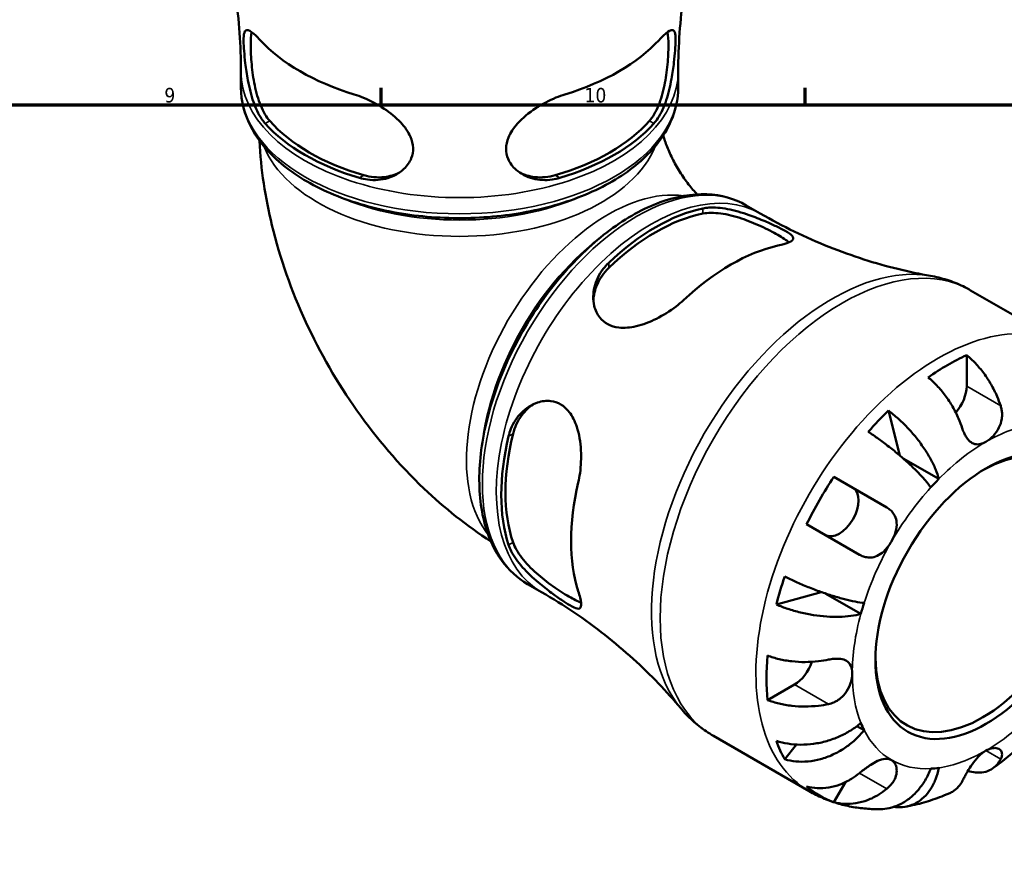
# Model space of a CAD drawing. Header units: millimetres. Extents: x 0 to 903, y 0 to 960.
# Tile 7 of 10: x 571 to 734, y 448 to 588. Entities that reach past the tile are written whole.
import ezdxf

# ---------------------------------------------------------------- set-up
doc = ezdxf.new("R2010")
doc.units = ezdxf.units.MM
for name, color, linetype, lineweight in [('Border (ANSI)', 7, 'Continuous', 70), ('Visible (ANSI)', 7, 'Continuous', 50), ('Visible Narrow (ANSI)', 7, 'Continuous', 35)]:
    doc.layers.add(name, color=color, linetype=linetype, lineweight=lineweight)
doc.styles.add('Note Text (ANSI)', font='tahoma.ttf')

# ---------------------------------------------------------------- blocks, each defined once
blk = doc.blocks.new('Borders Default Border')
at = {"layer": 'Border (ANSI)'}
for p, q in [((630.75, 574), (630.75, 576.8)), ((700.83, 574), (700.83, 576.8))]:
    blk.add_line(p, q, dxfattribs=at)
at = {"layer": 'Border (ANSI)', "flags": 128}
blk.add_lwpolyline([(20, 20), (20, 574), (821, 574), (821, 20), (20, 20)], dxfattribs=at)
at = {"layer": 'Border (ANSI)', "color": 5, "true_color": 0x0000ff, "char_height": 2.4, "attachment_point": 7, "style": 'Note Text (ANSI)'}
for s, insert in [('9', (594.92, 574.35)), ('10', (664.35, 574.35))]:
    blk.add_mtext(s, dxfattribs=dict(at, insert=insert))

msp = doc.modelspace()

# ---------------------------------------------------------------- linework, layer by layer
at = {"layer": 'Visible (ANSI)'}
for p, q in [((607.58, 576.85), (607.58, 579.53)), ((679.83, 576.85), (679.83, 579.53)), ((691.07, 557.39), (693.39, 556.05)), ((728.15, 543.34), (743.97, 534.2)), ((727.5, 532.64), (727.5, 527.51)), ((714.56, 523.47), (716.47, 516.03)), ((722.88, 512.18), (717, 515.57)), ((705.55, 512.51), (714.3, 507.46)), ((709.8, 499.66), (701.05, 504.72)), ((654.94, 494.82), (657.26, 493.48)), ((703.46, 493.5), (696.06, 491.44)), ((710, 489.87), (704.12, 493.27)), ((699.04, 478.21), (694.59, 475.65)), ((710.54, 470.67), (709.37, 471.34)), ((685.65, 469.73), (701.47, 460.59)), ((699.37, 468.29), (697.44, 465.86)), ((707.45, 462.08), (705.55, 458.78))]:
    msp.add_line(p, q, dxfattribs=at)
for centre, major_axis, start_param, end_param in [((643.7, 594.76), (37.28, 0), 3.627468, 4.226514), ((643.7, 594.76), (37.28, 0), 5.198264, 5.79731), ((643.7, 580.47), (-35.13, 0), 0.466872, 1.103924), ((643.7, 580.47), (-35.12, 0), 2.037668, 2.674721), ((643.7, 580.47), (-36.13, 0), 0.476025, 1.094771), ((643.7, 580.47), (-36.13, 0), 2.046821, 2.665568), ((676.13, 524.3), (18.06, 31.29), 0.476025, 1.094771), ((676.13, 524.3), (17.56, 30.42), 0.466872, 1.103924), ((688.51, 517.15), (-18.64, -32.29), 3.627468, 4.226514), ((724.31, 496.48), (21.14, 36.61), 0.678744, 0.892052), ((724.31, 525.67), (-2.25, -3.9), 1.231159, 2.356194), ((724.31, 496.48), (21.14, 36.61), 1.11796, 1.238235), ((676.13, 524.3), (18.06, 31.29), 2.046821, 2.665568), ((676.13, 524.3), (17.56, 30.42), 2.037668, 2.674721), ((730.08, 493.15), (12.5, 21.65), 2.373053, 7.051725), ((724.31, 496.48), (21.14, 36.61), 1.464143, 1.67745), ((688.51, 517.15), (-18.64, -32.29), 5.198264, 5.79731), ((730.68, 492.81), (-15.62, -27.06), 4.287684, 4.351695), ((706.44, 506.8), (2.25, 3.9), 3.141593, 6.283185), ((724.31, 496.48), (21.14, 36.61), 1.903358, 2.023633), ((730.68, 492.81), (-15.62, -27.06), 5.073083, 5.137094), ((724.31, 496.48), (21.14, 36.61), 2.249541, 2.462848), ((699.04, 481.88), (-2.25, -3.9), 0.785398, 1.910434), ((730.68, 492.81), (-15.62, -27.06), 5.858481, 5.922492), ((724.31, 496.48), (-21.14, -36.61), 5.830349, 5.950624), ((730.68, 492.81), (-15.62, -27.06), 0.360694, 0.424705), ((724.31, 496.48), (-21.14, -36.61), 6.176532, 6.389839)]:
    msp.add_ellipse(centre, major_axis=major_axis, ratio=0.57735, start_param=start_param, end_param=end_param, dxfattribs=at)
msp.add_ellipse((730.68, 492.81), major_axis=(12.92, 22.39), ratio=0.57735, dxfattribs=at)
for points, knots in [([(607.58, 579.53), (607.58, 581.66), (607.5, 583.78), (607.2, 587.99), (606.97, 590.08), (606.38, 594.17), (606.02, 596.17), (605.18, 600.07), (604.69, 601.96), (603.64, 605.61), (603.06, 607.36), (602.45, 609.03)], [3.9269908, 3.9269908, 3.9269908, 3.9269908, 3.9685094, 3.9685094, 4.0100279, 4.0100279, 4.0515464, 4.0515464, 4.093065, 4.093065, 4.1345835, 4.1345835, 4.1345835, 4.1345835]), ([(684.96, 609.03), (684.35, 607.36), (683.77, 605.61), (682.72, 601.96), (682.23, 600.07), (681.39, 596.17), (681.03, 594.17), (680.44, 590.08), (680.21, 587.99), (679.91, 583.78), (679.83, 581.66), (679.83, 579.53)], [0.5778055, 0.5778055, 0.5778055, 0.5778055, 0.619324, 0.619324, 0.6608426, 0.6608426, 0.7023611, 0.7023611, 0.7438796, 0.7438796, 0.7853982, 0.7853982, 0.7853982, 0.7853982]), ([(611.59, 570.91), (611.38, 571.15), (611.18, 571.41), (610.47, 572.48), (610.02, 573.43), (609.27, 575.59), (608.97, 576.82), (608.55, 579.02), (608.41, 579.97), (608.21, 581.59), (608.15, 582.27), (608.05, 583.52), (608.02, 584.07), (608.01, 585.17), (608.05, 585.62), (608.26, 586.31), (608.47, 586.43), (609.1, 586.23), (609.51, 585.93), (610.24, 585.24), (610.48, 584.99), (610.74, 584.7)], [-3.080375, -3.080375, -3.080375, -3.080375, -2.941029, -2.941029, -2.575204, -2.575204, -2.191292, -2.191292, -1.902446, -1.902446, -1.674061, -1.674061, -1.438015, -1.438015, -1.12119, -1.12119, -0.712282, -0.712282, -0.333877, -0.333877, -0.166673, -0.166673, -0.166673, -0.166673]), ([(612.34, 571.34), (611.79, 571.96), (611.28, 572.84), (610.43, 574.9), (610.09, 576.08), (609.63, 578.31), (609.46, 579.51), (609.25, 581.81), (609.2, 582.91), (609.2, 584.69), (609.25, 585.46), (609.34, 586.02)], [1.335503, 1.335503, 1.335503, 1.335503, 1.698443, 1.698443, 2.061382, 2.061382, 2.394251, 2.394251, 2.727119, 2.727119, 3.047534, 3.047534, 3.047534, 3.047534]), ([(678.06, 586.02), (678.16, 585.46), (678.21, 584.69), (678.21, 583.82), (678.21, 582.91), (678.16, 581.81), (677.95, 579.51), (677.77, 578.31), (677.32, 576.08), (676.98, 574.9), (676.13, 572.84), (675.62, 571.96), (675.07, 571.34)], [-0.320415, -0.320415, -0.320415, -0.320415, 0, 0, 0, 0.332868, 0.332868, 0.665737, 0.665737, 1.028677, 1.028677, 1.391617, 1.391617, 1.391617, 1.391617]), ([(676.67, 584.7), (676.94, 585), (677.19, 585.26), (677.94, 585.96), (678.34, 586.25), (678.93, 586.42), (679.13, 586.31), (679.35, 585.71), (679.4, 585.27), (679.39, 584.18), (679.37, 583.63), (679.27, 582.4), (679.21, 581.73), (679.02, 580.14), (678.89, 579.22), (678.5, 577.07), (678.21, 575.87), (677.48, 573.63), (677.02, 572.61), (676.27, 571.46), (676.05, 571.17), (675.82, 570.91)], [-3.114316, -3.114316, -3.114316, -3.114316, -2.939648, -2.939648, -2.55438, -2.55438, -2.184354, -2.184354, -1.858874, -1.858874, -1.619835, -1.619835, -1.392718, -1.392718, -1.110097, -1.110097, -0.735799, -0.735799, -0.348957, -0.348957, -0.197799, -0.197799, -0.197799, -0.197799]), ([(607.58, 576.85), (607.58, 574.62), (608.16, 572.4), (610.39, 568.13), (612.09, 566.1), (616.51, 562.39), (619.27, 560.74), (625.53, 558.03), (629.03, 556.98), (636.4, 555.59), (640.26, 555.25), (647.96, 555.31), (651.8, 555.7), (659.09, 557.17), (662.54, 558.26), (668.72, 561.05), (671.44, 562.76), (675.84, 566.64), (677.53, 568.83), (679.4, 573), (679.83, 574.92), (679.83, 576.85)], [3.926991, 3.926991, 3.926991, 3.926991, 4.220111, 4.220111, 4.529105, 4.529105, 4.854872, 4.854872, 5.18275, 5.18275, 5.50931, 5.50931, 5.835307, 5.835307, 6.161948, 6.161948, 6.489884, 6.489884, 6.815041, 6.815041, 7.068583, 7.068583, 7.068583, 7.068583]), ([(626.3, 575.72), (626.81, 575.57), (627.33, 575.38), (629.01, 574.68), (630.16, 574.07), (632.25, 572.69), (633.19, 571.92), (634.66, 570.35), (635.22, 569.56), (635.85, 568.12), (636, 567.5), (636.04, 566.29), (635.94, 565.72), (635.47, 564.51), (635.04, 563.91), (633.78, 562.72), (632.86, 562.21), (630.8, 561.59), (629.65, 561.49), (628.05, 561.7), (627.59, 561.79), (627.15, 561.93)], [-3.114316, -3.114316, -3.114316, -3.114316, -2.939648, -2.939648, -2.55438, -2.55438, -2.184354, -2.184354, -1.858874, -1.858874, -1.619835, -1.619835, -1.392718, -1.392718, -1.110097, -1.110097, -0.735799, -0.735799, -0.348957, -0.348957, -0.197799, -0.197799, -0.197799, -0.197799]), ([(660.26, 561.93), (659.85, 561.8), (659.43, 561.71), (657.92, 561.5), (656.83, 561.56), (654.77, 562.1), (653.81, 562.6), (652.47, 563.78), (652.01, 564.39), (651.5, 565.6), (651.39, 566.17), (651.4, 567.37), (651.53, 567.99), (652.1, 569.41), (652.62, 570.18), (654.11, 571.85), (655.16, 572.7), (657.35, 574.13), (658.49, 574.72), (660.12, 575.39), (660.62, 575.57), (661.11, 575.72)], [-3.080375, -3.080375, -3.080375, -3.080375, -2.941029, -2.941029, -2.575204, -2.575204, -2.191292, -2.191292, -1.902446, -1.902446, -1.674061, -1.674061, -1.438015, -1.438015, -1.12119, -1.12119, -0.712282, -0.712282, -0.333877, -0.333877, -0.166673, -0.166673, -0.166673, -0.166673]), ([(610.64, 568.09), (610.87, 563.3), (611.6, 558.65), (614.03, 548.59), (615.93, 543.24), (620.67, 532.99), (623.5, 528.08), (630.01, 518.86), (633.69, 514.53), (641.19, 507.4), (644.85, 504.45), (648.89, 501.84)], [3.199909, 3.199909, 3.199909, 3.199909, 3.455752, 3.455752, 3.769911, 3.769911, 4.08407, 4.08407, 4.39823, 4.39823, 4.654073, 4.654073, 4.654073, 4.654073]), ([(677.35, 568.92), (677.41, 568.72), (677.47, 568.51), (677.75, 567.67), (678.01, 566.99), (678.65, 565.54), (679.03, 564.78), (679.88, 563.28), (680.34, 562.53), (681.3, 561.16), (681.79, 560.53), (682.5, 559.69), (682.73, 559.44), (682.96, 559.2)], [3.5325107, 3.5325107, 3.5325107, 3.5325107, 3.5856944, 3.5856944, 3.7418288, 3.7418288, 3.9057931, 3.9057931, 4.0735804, 4.0735804, 4.23895, 4.23895, 4.3214709, 4.3214709, 4.3214709, 4.3214709]), ([(633.76, 562.8), (633.01, 562.44), (632.16, 562.18), (630.16, 561.94), (628.98, 562.04), (627.9, 562.36)], [0.742175, 0.742175, 0.742175, 0.742175, 1.0286767, 1.0286767, 1.3916167, 1.3916167, 1.3916167, 1.3916167]), ([(659.51, 562.36), (658.43, 562.04), (657.25, 561.94), (655.25, 562.18), (654.4, 562.44), (653.65, 562.8)], [1.3355026, 1.3355026, 1.3355026, 1.3355026, 1.6984425, 1.6984425, 1.9849442, 1.9849442, 1.9849442, 1.9849442]), ([(691.07, 557.39), (689.14, 558.5), (686.92, 559.12), (682.11, 559.32), (679.5, 558.86), (674.08, 556.89), (671.26, 555.32), (665.79, 551.25), (663.13, 548.75), (658.25, 543.06), (656.02, 539.89), (652.22, 533.19), (650.63, 529.67), (648.27, 522.62), (647.49, 519.09), (646.81, 512.34), (646.93, 509.13), (648.1, 503.38), (649.14, 500.82), (651.82, 497.12), (653.27, 495.78), (654.94, 494.82)], [5.497787, 5.497787, 5.497787, 5.497787, 5.790907, 5.790907, 6.099902, 6.099902, 6.425668, 6.425668, 6.753546, 6.753546, 7.080107, 7.080107, 7.406104, 7.406104, 7.732744, 7.732744, 8.06068, 8.06068, 8.385837, 8.385837, 8.63938, 8.63938, 8.63938, 8.63938]), ([(683.91, 556.89), (684.22, 556.95), (684.56, 556.99), (685.84, 557.08), (686.88, 556.98), (689.13, 556.55), (690.35, 556.2), (692.46, 555.47), (693.35, 555.11), (694.86, 554.47), (695.47, 554.19), (696.61, 553.65), (697.1, 553.4), (698.05, 552.86), (698.43, 552.6), (698.91, 552.08), (698.92, 551.83), (698.43, 551.38), (697.97, 551.18), (697, 550.9), (696.66, 550.81), (696.29, 550.73)], [-3.080375, -3.080375, -3.080375, -3.080375, -2.941029, -2.941029, -2.575204, -2.575204, -2.191292, -2.191292, -1.902446, -1.902446, -1.674061, -1.674061, -1.438015, -1.438015, -1.12119, -1.12119, -0.712282, -0.712282, -0.333877, -0.333877, -0.166673, -0.166673, -0.166673, -0.166673]), ([(683.91, 556.02), (684.73, 556.18), (685.74, 556.19), (687.95, 555.9), (689.14, 555.6), (691.3, 554.88), (692.42, 554.43), (694.52, 553.47), (695.5, 552.96), (697.04, 552.07), (697.69, 551.64), (698.12, 551.28)], [1.335503, 1.335503, 1.335503, 1.335503, 1.698443, 1.698443, 2.061382, 2.061382, 2.394251, 2.394251, 2.727119, 2.727119, 3.047534, 3.047534, 3.047534, 3.047534]), ([(693.39, 556.05), (695.23, 554.99), (697.11, 553.99), (700.9, 552.15), (702.82, 551.3), (706.66, 549.77), (708.58, 549.08), (712.38, 547.86), (714.26, 547.33), (717.94, 546.43), (719.75, 546.05), (721.5, 545.74)], [5.4977871, 5.4977871, 5.4977871, 5.4977871, 5.5393057, 5.5393057, 5.5808242, 5.5808242, 5.6223428, 5.6223428, 5.6638613, 5.6638613, 5.7053798, 5.7053798, 5.7053798, 5.7053798]), ([(680.73, 541.75), (680.34, 541.38), (679.92, 541.02), (678.47, 539.92), (677.37, 539.23), (675.13, 538.11), (673.99, 537.67), (671.9, 537.19), (670.93, 537.1), (669.37, 537.28), (668.76, 537.46), (667.69, 538.03), (667.25, 538.4), (666.43, 539.41), (666.12, 540.08), (665.73, 541.77), (665.74, 542.82), (666.24, 544.91), (666.73, 545.95), (667.71, 547.24), (668.02, 547.59), (668.36, 547.9)], [-3.114316, -3.114316, -3.114316, -3.114316, -2.939648, -2.939648, -2.55438, -2.55438, -2.184354, -2.184354, -1.858874, -1.858874, -1.619835, -1.619835, -1.392718, -1.392718, -1.110097, -1.110097, -0.735799, -0.735799, -0.348957, -0.348957, -0.197799, -0.197799, -0.197799, -0.197799]), ([(665.81, 541.74), (665.87, 542.57), (666.07, 543.43), (666.86, 545.29), (667.54, 546.26), (668.36, 547.04)], [0.742175, 0.742175, 0.742175, 0.742175, 1.0286767, 1.0286767, 1.3916167, 1.3916167, 1.3916167, 1.3916167]), ([(728.15, 543.34), (727.74, 543.58), (727.32, 543.8), (726.46, 544.22), (726.03, 544.41), (725.15, 544.76), (724.7, 544.92), (723.8, 545.21), (723.34, 545.34), (722.43, 545.56), (721.96, 545.66), (721.5, 545.74)], [5.4977871, 5.4977871, 5.4977871, 5.4977871, 5.5393057, 5.5393057, 5.5808242, 5.5808242, 5.6223428, 5.6223428, 5.6638613, 5.6638613, 5.7053798, 5.7053798, 5.7053798, 5.7053798]), ([(727.5, 532.64), (728.01, 532.22), (728.5, 531.75), (729.4, 530.81), (729.87, 530.24), (730.76, 529.04), (731.18, 528.4), (731.87, 527.2), (732.22, 526.52), (732.74, 525.3), (732.94, 524.77), (733.11, 524.27)], [0.2134384, 0.2134384, 0.2134384, 0.2134384, 0.4155998, 0.4155998, 0.6240004, 0.6240004, 0.8324011, 0.8324011, 1.0417882, 1.0417882, 1.2012424, 1.2012424, 1.2012424, 1.2012424]), ([(726.74, 520.59), (726.58, 521.1), (726.38, 521.63), (725.85, 522.84), (725.51, 523.52), (724.81, 524.73), (724.4, 525.37), (723.51, 526.57), (723.03, 527.13), (722.14, 528.08), (721.64, 528.55), (721.13, 528.96)], [5.5022719, 5.5022719, 5.5022719, 5.5022719, 5.6617261, 5.6617261, 5.8711132, 5.8711132, 6.0795138, 6.0795138, 6.2879145, 6.2879145, 6.4900758, 6.4900758, 6.4900758, 6.4900758]), ([(651.8, 519.23), (651.9, 519.65), (652.03, 520.05), (652.6, 521.47), (653.2, 522.38), (654.7, 523.89), (655.61, 524.48), (657.3, 525.05), (658.05, 525.14), (659.36, 524.98), (659.92, 524.79), (660.95, 524.18), (661.42, 523.76), (662.36, 522.55), (662.77, 521.71), (663.47, 519.59), (663.68, 518.26), (663.82, 515.65), (663.77, 514.37), (663.53, 512.61), (663.44, 512.09), (663.32, 511.59)], [-3.080375, -3.080375, -3.080375, -3.080375, -2.941029, -2.941029, -2.575204, -2.575204, -2.191292, -2.191292, -1.902446, -1.902446, -1.674061, -1.674061, -1.438015, -1.438015, -1.12119, -1.12119, -0.712282, -0.712282, -0.333877, -0.333877, -0.166673, -0.166673, -0.166673, -0.166673]), ([(652.55, 519.66), (652.81, 520.75), (653.31, 521.83), (654.53, 523.44), (655.18, 524.05), (655.86, 524.51)], [1.3355026, 1.3355026, 1.3355026, 1.3355026, 1.6984425, 1.6984425, 1.9849442, 1.9849442, 1.9849442, 1.9849442]), ([(733.11, 524.27), (733.18, 524.06), (733.23, 523.84), (733.31, 523.4), (733.33, 523.18), (733.35, 522.68), (733.33, 522.4), (733.21, 521.61), (733.05, 521.12), (732.58, 520.16), (732.26, 519.71), (731.52, 518.9), (731.1, 518.56), (730.68, 518.32)], [-0.7287781, -0.7287781, -0.7287781, -0.7287781, -0.6586458, -0.6586458, -0.5894874, -0.5894874, -0.5028286, -0.5028286, -0.3478233, -0.3478233, -0.1787056, -0.1787056, 0, 0, 0, 0]), ([(714.56, 523.47), (715.09, 523.07), (715.63, 522.63), (716.62, 521.76), (717.16, 521.24), (718.2, 520.14), (718.7, 519.57), (719.56, 518.49), (720.01, 517.89), (720.83, 516.67), (721.2, 516.06), (721.81, 514.96), (722.1, 514.36), (722.57, 513.21), (722.76, 512.66), (722.88, 512.18)], [0.213434, 0.213434, 0.213434, 0.213434, 0.41601, 0.41601, 0.624348, 0.624348, 0.832687, 0.832687, 1.041572, 1.041572, 1.250457, 1.250457, 1.460128, 1.460128, 1.669799, 1.669799, 1.669799, 1.669799]), ([(721.57, 510.8), (721.32, 511.14), (721, 511.55), (720.25, 512.41), (719.83, 512.87), (718.99, 513.73), (718.5, 514.21), (717.45, 515.18), (716.89, 515.67), (715.85, 516.56), (715.26, 517.04), (714.06, 517.97), (713.46, 518.42), (712.38, 519.2), (711.8, 519.6), (711.24, 519.97)], [5.016117, 5.016117, 5.016117, 5.016117, 5.225788, 5.225788, 5.435459, 5.435459, 5.644344, 5.644344, 5.853229, 5.853229, 6.061567, 6.061567, 6.269906, 6.269906, 6.472482, 6.472482, 6.472482, 6.472482]), ([(730.68, 518.32), (730.38, 518.15), (730.09, 518.03), (729.46, 517.87), (729.13, 517.87), (728.53, 518.02), (728.27, 518.17), (727.81, 518.56), (727.62, 518.8), (727.33, 519.25), (727.22, 519.44), (727.04, 519.82), (726.95, 520.01), (726.83, 520.34), (726.79, 520.46), (726.74, 520.59)], [0, 0, 0, 0, 0.1255823, 0.1255823, 0.2775869, 0.2775869, 0.4156583, 0.4156583, 0.5355886, 0.5355886, 0.6106285, 0.6106285, 0.6783071, 0.6783071, 0.7205994, 0.7205994, 0.7205994, 0.7205994]), ([(714.3, 507.46), (714.4, 507.4), (714.51, 507.33), (714.82, 507.11), (715.01, 506.94), (715.36, 506.54), (715.51, 506.32), (715.8, 505.73), (715.89, 505.35), (715.96, 504.46), (715.89, 503.95), (715.59, 502.89), (715.35, 502.34), (715.05, 501.83)], [-0.7247441, -0.7247441, -0.7247441, -0.7247441, -0.6829269, -0.6829269, -0.5894676, -0.5894676, -0.4901439, -0.4901439, -0.3493352, -0.3493352, -0.178565, -0.178565, 0, 0, 0, 0]), ([(663.32, 493.63), (663.44, 493.25), (663.54, 492.9), (663.78, 491.9), (663.82, 491.41), (663.67, 490.81), (663.48, 490.7), (662.85, 490.8), (662.45, 490.99), (661.51, 491.53), (661.05, 491.83), (660.02, 492.53), (659.48, 492.91), (658.2, 493.87), (657.46, 494.45), (655.8, 495.86), (654.9, 496.71), (653.33, 498.47), (652.67, 499.38), (652.05, 500.6), (651.91, 500.94), (651.8, 501.27)], [-3.114316, -3.114316, -3.114316, -3.114316, -2.939648, -2.939648, -2.55438, -2.55438, -2.184354, -2.184354, -1.858874, -1.858874, -1.619835, -1.619835, -1.392718, -1.392718, -1.110097, -1.110097, -0.735799, -0.735799, -0.348957, -0.348957, -0.197799, -0.197799, -0.197799, -0.197799]), ([(663.76, 491.76), (663.23, 491.96), (662.54, 492.3), (661.78, 492.74), (661, 493.19), (660.07, 493.79), (658.18, 495.12), (657.23, 495.87), (655.53, 497.38), (654.67, 498.26), (653.31, 500.03), (652.81, 500.91), (652.55, 501.7)], [-0.320415, -0.320415, -0.320415, -0.320415, 0, 0, 0, 0.332868, 0.332868, 0.665737, 0.665737, 1.028677, 1.028677, 1.391617, 1.391617, 1.391617, 1.391617]), ([(715.05, 501.83), (714.88, 501.53), (714.69, 501.25), (714.27, 500.7), (714.03, 500.44), (713.44, 499.9), (713.08, 499.65), (712.34, 499.31), (711.97, 499.22), (711.32, 499.18), (711.06, 499.21), (710.54, 499.32), (710.29, 499.41), (709.97, 499.57), (709.88, 499.62), (709.8, 499.66)], [0, 0, 0, 0, 0.1023049, 0.1023049, 0.2116531, 0.2116531, 0.3586874, 0.3586874, 0.4986154, 0.4986154, 0.596139, 0.596139, 0.690343, 0.690343, 0.7235503, 0.7235503, 0.7235503, 0.7235503]), ([(697.44, 496.06), (698.04, 495.76), (698.67, 495.46), (699.88, 494.91), (700.58, 494.61), (701.98, 494.04), (702.69, 493.77), (703.99, 493.31), (704.69, 493.08), (706.05, 492.65), (706.72, 492.47), (707.88, 492.17), (708.49, 492.03), (709.61, 491.81), (710.12, 491.74), (710.54, 491.69)], [0.213434, 0.213434, 0.213434, 0.213434, 0.41601, 0.41601, 0.624348, 0.624348, 0.832687, 0.832687, 1.041572, 1.041572, 1.250457, 1.250457, 1.460128, 1.460128, 1.669799, 1.669799, 1.669799, 1.669799]), ([(680.25, 474.29), (679.1, 475.65), (677.87, 477.03), (675.25, 479.76), (673.85, 481.13), (670.89, 483.81), (669.34, 485.13), (666.09, 487.68), (664.4, 488.92), (660.91, 491.29), (659.1, 492.42), (657.26, 493.48)], [2.1486018, 2.1486018, 2.1486018, 2.1486018, 2.1901203, 2.1901203, 2.2316389, 2.2316389, 2.2731574, 2.2731574, 2.314676, 2.314676, 2.3561945, 2.3561945, 2.3561945, 2.3561945]), ([(710, 489.87), (709.53, 489.74), (708.95, 489.62), (707.72, 489.46), (707.06, 489.41), (705.8, 489.38), (705.09, 489.4), (703.63, 489.5), (702.88, 489.59), (701.51, 489.8), (700.76, 489.95), (699.3, 490.3), (698.58, 490.51), (697.32, 490.92), (696.67, 491.17), (696.06, 491.44)], [5.016117, 5.016117, 5.016117, 5.016117, 5.225788, 5.225788, 5.435459, 5.435459, 5.644344, 5.644344, 5.853229, 5.853229, 6.061567, 6.061567, 6.269906, 6.269906, 6.472482, 6.472482, 6.472482, 6.472482]), ([(694.59, 482.99), (695.21, 482.76), (695.86, 482.56), (697.13, 482.26), (697.85, 482.13), (699.34, 481.96), (700.1, 481.92), (701.49, 481.93), (702.25, 481.97), (703.57, 482.12), (704.13, 482.21), (704.65, 482.32)], [0.2134384, 0.2134384, 0.2134384, 0.2134384, 0.4155998, 0.4155998, 0.6240004, 0.6240004, 0.8324011, 0.8324011, 1.0417882, 1.0417882, 1.2012424, 1.2012424, 1.2012424, 1.2012424]), ([(704.65, 482.32), (704.81, 482.35), (704.97, 482.38), (705.39, 482.45), (705.64, 482.47), (706.17, 482.49), (706.43, 482.48), (707.03, 482.39), (707.35, 482.29), (707.94, 481.93), (708.17, 481.66), (708.5, 480.96), (708.58, 480.53), (708.58, 480.05)], [-0.7196887, -0.7196887, -0.7196887, -0.7196887, -0.6691335, -0.6691335, -0.5844829, -0.5844829, -0.490085, -0.490085, -0.3476599, -0.3476599, -0.1782767, -0.1782767, 0, 0, 0, 0]), ([(708.58, 480.05), (708.58, 479.72), (708.54, 479.37), (708.38, 478.62), (708.25, 478.22), (707.84, 477.3), (707.52, 476.81), (706.87, 476.11), (706.59, 475.86), (706.04, 475.5), (705.79, 475.36), (705.26, 475.13), (704.97, 475.04), (704.67, 474.98), (704.66, 474.97), (704.65, 474.97)], [-3.126213, -3.126213, -3.126213, -3.126213, -3.0059213, -3.0059213, -2.8729567, -2.8729567, -2.6978937, -2.6978937, -2.583387, -2.583387, -2.4954757, -2.4954757, -2.4031024, -2.4031024, -2.3983168, -2.3983168, -2.3983168, -2.3983168]), ([(704.65, 474.97), (704.13, 474.86), (703.57, 474.77), (702.25, 474.62), (701.49, 474.58), (700.1, 474.58), (699.34, 474.61), (697.85, 474.78), (697.13, 474.91), (695.86, 475.22), (695.21, 475.41), (694.59, 475.65)], [5.5022719, 5.5022719, 5.5022719, 5.5022719, 5.6617261, 5.6617261, 5.8711132, 5.8711132, 6.0795138, 6.0795138, 6.2879145, 6.2879145, 6.4900758, 6.4900758, 6.4900758, 6.4900758]), ([(680.25, 474.29), (680.55, 473.93), (680.86, 473.57), (681.52, 472.89), (681.85, 472.56), (682.56, 471.93), (682.92, 471.62), (683.66, 471.03), (684.05, 470.75), (684.83, 470.22), (685.24, 469.97), (685.65, 469.73)], [2.1486018, 2.1486018, 2.1486018, 2.1486018, 2.1901203, 2.1901203, 2.2316389, 2.2316389, 2.2731574, 2.2731574, 2.314676, 2.314676, 2.3561945, 2.3561945, 2.3561945, 2.3561945]), ([(696.06, 468.9), (696.67, 468.69), (697.32, 468.54), (698.58, 468.34), (699.3, 468.27), (700.76, 468.27), (701.51, 468.32), (702.88, 468.51), (703.63, 468.66), (705.09, 469.08), (705.8, 469.34), (707.06, 469.89), (707.72, 470.24), (708.95, 471.01), (709.53, 471.44), (710, 471.86)], [0.213434, 0.213434, 0.213434, 0.213434, 0.41601, 0.41601, 0.624348, 0.624348, 0.832687, 0.832687, 1.041572, 1.041572, 1.250457, 1.250457, 1.460128, 1.460128, 1.669799, 1.669799, 1.669799, 1.669799]), ([(710.54, 470.67), (710.12, 470.13), (709.61, 469.57), (708.49, 468.55), (707.88, 468.08), (706.72, 467.31), (706.05, 466.94), (704.69, 466.31), (703.99, 466.06), (702.69, 465.71), (701.98, 465.57), (700.58, 465.44), (699.88, 465.45), (698.67, 465.56), (698.04, 465.68), (697.44, 465.86)], [5.016117, 5.016117, 5.016117, 5.016117, 5.225788, 5.225788, 5.435459, 5.435459, 5.644344, 5.644344, 5.853229, 5.853229, 6.061567, 6.061567, 6.269906, 6.269906, 6.472482, 6.472482, 6.472482, 6.472482]), ([(731.81, 464.37), (732.25, 464.68), (732.68, 465), (733.54, 465.65), (733.96, 465.99), (734.79, 466.67), (735.21, 467.02), (736.03, 467.74), (736.43, 468.1), (737.23, 468.85), (737.63, 469.23), (738.02, 469.61)], [3.2578857, 3.2578857, 3.2578857, 3.2578857, 3.3028447, 3.3028447, 3.3478038, 3.3478038, 3.3927629, 3.3927629, 3.437722, 3.437722, 3.4826811, 3.4826811, 3.4826811, 3.4826811]), ([(726.74, 462.21), (726.79, 462.31), (726.85, 462.41), (727, 462.7), (727.11, 462.9), (727.35, 463.34), (727.49, 463.58), (727.87, 464.22), (728.12, 464.62), (728.72, 465.47), (729.07, 465.91), (729.84, 466.71), (730.26, 467.05), (730.68, 467.29)], [-0.7196887, -0.7196887, -0.7196887, -0.7196887, -0.6691335, -0.6691335, -0.5844829, -0.5844829, -0.490085, -0.490085, -0.3476599, -0.3476599, -0.1782767, -0.1782767, 0, 0, 0, 0]), ([(730.68, 467.29), (730.96, 467.45), (731.25, 467.57), (731.82, 467.72), (732.1, 467.75), (732.68, 467.67), (732.95, 467.54), (733.23, 467.2), (733.3, 467.04), (733.35, 466.72), (733.34, 466.57), (733.27, 466.26), (733.21, 466.09), (733.12, 465.91), (733.11, 465.9), (733.11, 465.89)], [-3.126213, -3.126213, -3.126213, -3.126213, -3.0059213, -3.0059213, -2.8729567, -2.8729567, -2.6978937, -2.6978937, -2.583387, -2.583387, -2.4954757, -2.4954757, -2.4031024, -2.4031024, -2.3983168, -2.3983168, -2.3983168, -2.3983168]), ([(709.8, 463.58), (709.9, 463.66), (710.01, 463.75), (710.36, 464.03), (710.61, 464.22), (711.13, 464.59), (711.39, 464.78), (712.05, 465.2), (712.42, 465.41), (713.22, 465.78), (713.63, 465.91), (714.4, 465.98), (714.76, 465.91), (715.05, 465.74)], [-0.7247441, -0.7247441, -0.7247441, -0.7247441, -0.6829269, -0.6829269, -0.5894676, -0.5894676, -0.4901439, -0.4901439, -0.3493352, -0.3493352, -0.178565, -0.178565, 0, 0, 0, 0]), ([(715.05, 465.74), (715.22, 465.64), (715.38, 465.51), (715.64, 465.18), (715.75, 464.97), (715.92, 464.42), (715.95, 464.07), (715.88, 463.33), (715.77, 462.96), (715.48, 462.33), (715.32, 462.08), (714.97, 461.61), (714.76, 461.39), (714.46, 461.12), (714.38, 461.05), (714.3, 460.98)], [0, 0, 0, 0, 0.1023049, 0.1023049, 0.2116531, 0.2116531, 0.3586874, 0.3586874, 0.4986154, 0.4986154, 0.596139, 0.596139, 0.690343, 0.690343, 0.7235503, 0.7235503, 0.7235503, 0.7235503]), ([(733.11, 465.89), (732.94, 465.57), (732.74, 465.28), (732.22, 464.67), (731.87, 464.39), (731.18, 463.98), (730.76, 463.82), (729.87, 463.65), (729.4, 463.63), (728.56, 463.71), (728.14, 463.8), (727.7, 463.93)], [5.5022719, 5.5022719, 5.5022719, 5.5022719, 5.6617261, 5.6617261, 5.8711132, 5.8711132, 6.0795138, 6.0795138, 6.2879145, 6.2879145, 6.4628325, 6.4628325, 6.4628325, 6.4628325]), ([(713.29, 457.63), (713.73, 457.63), (714.2, 457.68), (715.26, 457.91), (715.85, 458.12), (716.89, 458.61), (717.45, 458.95), (718.5, 459.75), (718.99, 460.23), (719.83, 461.18), (720.25, 461.76), (721, 463), (721.32, 463.66), (721.57, 464.3)], [0.462529, 0.462529, 0.462529, 0.462529, 0.624348, 0.624348, 0.832687, 0.832687, 1.041572, 1.041572, 1.250457, 1.250457, 1.460128, 1.460128, 1.669799, 1.669799, 1.669799, 1.669799]), ([(722.88, 464.43), (722.76, 463.81), (722.57, 463.15), (722.1, 461.94), (721.81, 461.38), (721.2, 460.44), (720.83, 459.98), (720.01, 459.2), (719.56, 458.88), (718.7, 458.4), (718.2, 458.2), (717.16, 457.96), (716.62, 457.92), (715.91, 457.96), (715.7, 457.98), (715.49, 458.01)], [5.016117, 5.016117, 5.016117, 5.016117, 5.225788, 5.225788, 5.435459, 5.435459, 5.644344, 5.644344, 5.853229, 5.853229, 6.061567, 6.061567, 6.269906, 6.269906, 6.353972, 6.353972, 6.353972, 6.353972]), ([(701.05, 461.38), (701.63, 461.21), (702.24, 461.12), (703.4, 461.06), (704.05, 461.09), (705.36, 461.3), (706.02, 461.49), (707.21, 461.94), (707.85, 462.25), (708.93, 462.92), (709.38, 463.24), (709.8, 463.58)], [0.2134384, 0.2134384, 0.2134384, 0.2134384, 0.4155998, 0.4155998, 0.6240004, 0.6240004, 0.8324011, 0.8324011, 1.0417882, 1.0417882, 1.2012424, 1.2012424, 1.2012424, 1.2012424]), ([(724.8, 460.33), (724.92, 460.38), (725.04, 460.44), (725.51, 460.71), (725.85, 460.99), (726.38, 461.6), (726.58, 461.9), (726.74, 462.21)], [0.7641218, 0.7641218, 0.7641218, 0.7641218, 0.8324011, 0.8324011, 1.0417882, 1.0417882, 1.2012424, 1.2012424, 1.2012424, 1.2012424]), ([(701.47, 460.59), (702.2, 460.17), (702.95, 459.8), (704.48, 459.14), (705.26, 458.85), (706.84, 458.37), (707.65, 458.17), (709.26, 457.87), (710.07, 457.77), (711.68, 457.63), (712.49, 457.61), (713.29, 457.62)], [2.3561945, 2.3561945, 2.3561945, 2.3561945, 2.4230207, 2.4230207, 2.489847, 2.489847, 2.5566732, 2.5566732, 2.6234995, 2.6234995, 2.6903257, 2.6903257, 2.6903257, 2.6903257]), ([(714.3, 460.98), (713.88, 460.64), (713.43, 460.32), (712.35, 459.66), (711.71, 459.34), (710.52, 458.89), (709.86, 458.71), (708.55, 458.49), (707.9, 458.46), (706.74, 458.52), (706.13, 458.61), (705.55, 458.78)], [5.5022719, 5.5022719, 5.5022719, 5.5022719, 5.6617261, 5.6617261, 5.8711132, 5.8711132, 6.0795138, 6.0795138, 6.2879145, 6.2879145, 6.4900758, 6.4900758, 6.4900758, 6.4900758]), ([(717.39, 458.02), (717.9, 458.11), (718.41, 458.22), (719.43, 458.45), (719.93, 458.58), (720.93, 458.87), (721.42, 459.02), (722.4, 459.36), (722.89, 459.54), (723.85, 459.91), (724.33, 460.11), (724.8, 460.32)], [2.8062205, 2.8062205, 2.8062205, 2.8062205, 2.8505731, 2.8505731, 2.8949256, 2.8949256, 2.9392782, 2.9392782, 2.9836307, 2.9836307, 3.0279833, 3.0279833, 3.0279833, 3.0279833])]:
    msp.add_open_spline(points, degree=3, knots=knots, dxfattribs=at)
at = {"layer": 'Visible Narrow (ANSI)'}
for p, q in [((612.34, 571.34), (611.59, 570.91)), ((675.07, 571.34), (675.82, 570.91)), ((627.9, 562.36), (627.15, 561.93)), ((659.51, 562.36), (660.26, 561.93)), ((683.91, 556.02), (683.91, 556.89)), ((668.36, 547.04), (668.36, 547.9)), ((733.11, 524.27), (727.5, 527.51)), ((652.55, 519.66), (651.8, 519.23)), ((652.55, 501.7), (651.8, 501.27)), ((704.65, 474.97), (699.04, 478.21)), ((733.11, 465.89), (730.68, 467.29)), ((714.3, 460.98), (709.8, 463.58))]:
    msp.add_line(p, q, dxfattribs=at)
for centre, major_axis, start_param, end_param in [((643.7, 579.53), (-36.13, 0), 0, 3.141593), ((643.7, 576.85), (36.12, 0), 3.141593, 6.283185), ((643.7, 571.4), (-33.15, 0), 0.224641, 2.916951), ((673.01, 526.1), (-18.06, -31.29), 3.141593, 6.283185), ((675.32, 524.76), (18.06, 31.29), 0, 3.141593), ((668.28, 528.83), (16.57, 28.71), 0.224641, 2.916951), ((643.7, 574.1), (33.15, 0), 4.057573, 5.367205), ((670.62, 527.48), (-16.57, -28.71), 4.057573, 5.367205), ((706.9, 506.53), (-21.25, -36.81), 3.141593, 6.283185), ((705.22, 507.51), (21.08, 36.51), 0.207593, 2.934), ((722.72, 497.4), (21.25, 36.81), 0, 3.141593), ((730.68, 492.81), (-15.62, -27.06), 3.566297, 3.926991), ((730.68, 492.81), (-15.62, -27.06), 3.926991, 4.287684), ((730.68, 492.81), (-15.62, -27.06), 4.351695, 4.712389), ((730.68, 492.81), (-15.62, -27.06), 4.712389, 5.073083), ((730.68, 492.81), (-15.62, -27.06), 5.137094, 5.497787), ((730.68, 492.81), (-15.62, -27.06), 5.497787, 5.858481), ((730.68, 492.81), (15.62, 27.06), 3.926991, 4.287684), ((730.68, 492.81), (-15.62, -27.06), 5.922492, 6.283185), ((730.68, 492.81), (15.62, 27.06), 3.566297, 3.926991), ((730.68, 492.81), (-15.62, -27.06), 0, 0.360694)]:
    msp.add_ellipse(centre, major_axis=major_axis, ratio=0.57735, start_param=start_param, end_param=end_param, dxfattribs=at)

# ---------------------------------------------------------------- block references
msp.add_blockref('Borders Default Border', (0, 0))

doc.saveas('drawing.dxf')
